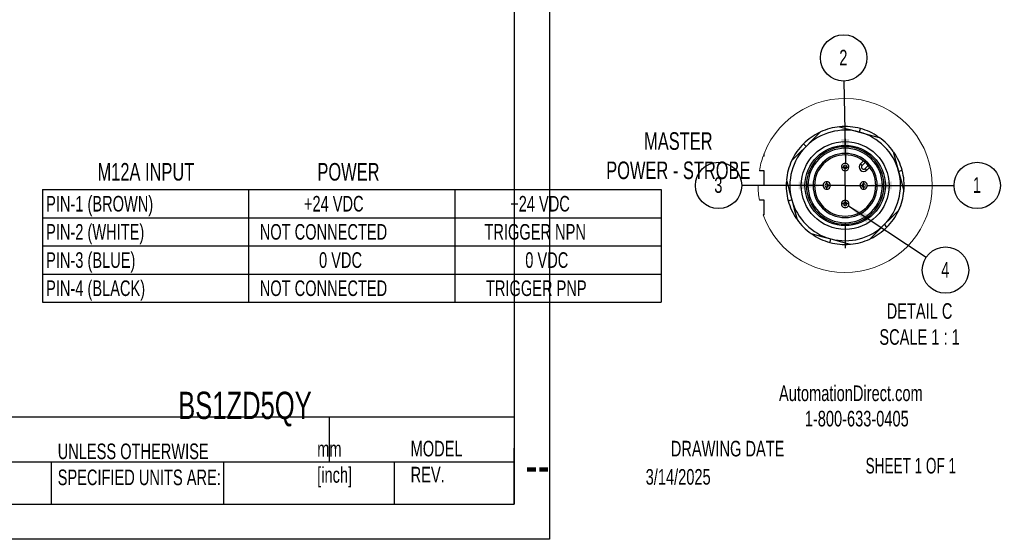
# Model space of a CAD drawing. Header units: millimetres. Extents: x 0 to 543, y 0 to 407.
# Tile 3 of 6: x 275 to 543, y 0 to 141. Entities that reach past the tile are written whole.
import ezdxf

# ---------------------------------------------------------------- set-up
doc = ezdxf.new("R2010")
doc.units = ezdxf.units.MM
doc.header["$LTSCALE"] = 2
doc.linetypes.add('CENTERX2', pattern=[20.32, 12.7, -2.54, 2.54, -2.54])
doc.layers.add('CENTER', color=40, linetype='CENTERX2')
doc.layers.add('DIMENSIONS', color=140, linetype='Continuous', lineweight=25)
doc.layers.add('TEXT', color=140, linetype='Continuous', lineweight=25)
doc.styles.add('SLDTEXTSTYLE0', font='TXT', dxfattribs={"width": 0.7})
doc.styles.add('SLDTEXTSTYLE1', font='TXT', dxfattribs={"width": 0.65})
doc.dimstyles.new('SLDDIMSTYLE4', dxfattribs={"dimtxt": 0.18, "dimasz": 6.604, "dimexe": 0, "dimexo": 0.0625, "dimgap": 0, "dimtad": 0, "dimtih": 1, "dimtoh": 1, "dimdec": 0, "dimrnd": 1e-09, "dimzin": 0, "dimdsep": 46, "dimtxsty": 'Standard', "dimsah": 1, "dimcen": 0.09, "dimadec": 0, "dimazin": 0, "dimtfac": 6.604, "dimtdec": 0, "dimtofl": 0, "dimtmove": 0, "dimatfit": 3, "dimfxl": 0, "dimfrac": 2, "dimtolj": 1, "dimtzin": 0, "dimarcsym": 0})

# ---------------------------------------------------------------- blocks, each defined once
blk = doc.blocks.new('SW_TABLEANNOTATION_0')
at = {"layer": 'DIMENSIONS', "color": 0}
for p, q in [((0, 0), (0, -7.64)), ((0, 0), (55.94, 0)), ((55.94, 0), (55.94, -7.64)), ((55.94, 0), (111.87, 0)), ((111.87, 0), (111.87, -7.64)), ((111.87, 0), (167.81, 0)), ((167.81, 0), (167.81, -7.64)), ((0, -7.64), (0, -15.29)), ((0, -7.64), (55.94, -7.64)), ((55.94, -7.64), (55.94, -15.29)), ((55.94, -7.64), (111.87, -7.64)), ((111.87, -7.64), (111.87, -15.29)), ((111.87, -7.64), (167.81, -7.64)), ((167.81, -7.64), (167.81, -15.29)), ((0, -15.29), (0, -22.93)), ((0, -15.29), (55.94, -15.29)), ((55.94, -15.29), (55.94, -22.93)), ((55.94, -15.29), (111.87, -15.29)), ((111.87, -15.29), (111.87, -22.93)), ((111.87, -15.29), (167.81, -15.29)), ((167.81, -15.29), (167.81, -22.93)), ((0, -22.93), (0, -30.58)), ((0, -22.93), (55.94, -22.93)), ((55.94, -22.93), (55.94, -30.58)), ((55.94, -22.93), (111.87, -22.93)), ((111.87, -22.93), (111.87, -30.58)), ((111.87, -22.93), (167.81, -22.93)), ((167.81, -22.93), (167.81, -30.58)), ((0, -30.58), (55.94, -30.58)), ((55.94, -30.58), (111.87, -30.58)), ((111.87, -30.58), (167.81, -30.58))]:
    blk.add_line(p, q, dxfattribs=at)
at = {"layer": 'DIMENSIONS', "color": 0, "attachment_point": 1, "style": 'SLDTEXTSTYLE0'}
for s, insert, char_height in [('PIN-1 (BROWN)', (1, -1.72), 4.2333), ('+24 VDC', (70.94, -1.72), 4.233), ('+24 VDC', (126.88, -1.72), 4.233), ('PIN-2 (WHITE)', (1, -9.36), 4.2333), ('NOT CONNECTED', (58.96, -9.36), 4.2333), ('TRIGGER NPN', (119.91, -9.36), 4.2333), ('PIN-3 (BLUE)', (1, -17.01), 4.2333), ('0 VDC', (75.04, -17.01), 4.233), ('0 VDC', (130.98, -17.01), 4.233), ('PIN-4 (BLACK)', (1, -24.65), 4.2333), ('NOT CONNECTED', (58.96, -24.65), 4.2333), ('TRIGGER PNP', (120.32, -24.65), 4.2333)]:
    blk.add_mtext(s, dxfattribs=dict(at, insert=insert, char_height=char_height))
blk = doc.blocks.new('SW_NOTE_0')
at = {"layer": 'DIMENSIONS', "color": 0}
blk.add_circle((6.29, 0), 6.29, dxfattribs=at)
at = {"layer": 'DIMENSIONS', "color": 0, "insert": (6.21, 2.2), "char_height": 4.23, "attachment_point": 2, "style": 'SLDTEXTSTYLE0'}
blk.add_mtext('1', dxfattribs=at)
blk = doc.blocks.new('SW_NOTE_0_1')
at = {"layer": 'DIMENSIONS', "color": 0}
blk.add_circle((5.24, -3.47), 6.29, dxfattribs=at)
at = {"layer": 'DIMENSIONS', "color": 0, "insert": (5.17, -1.27), "char_height": 4.23, "attachment_point": 2, "style": 'SLDTEXTSTYLE0'}
blk.add_mtext('4', dxfattribs=at)
blk = doc.blocks.new('SW_NOTE_0_2')
at = {"layer": 'DIMENSIONS', "color": 0}
blk.add_circle((-6.29, 0.01), 6.29, dxfattribs=at)
at = {"layer": 'DIMENSIONS', "color": 0, "insert": (-6.36, 2.21), "char_height": 4.23, "attachment_point": 2, "style": 'SLDTEXTSTYLE0'}
blk.add_mtext('3', dxfattribs=at)
blk = doc.blocks.new('SW_NOTE_0_3')
at = {"layer": 'DIMENSIONS', "color": 0}
blk.add_circle((-0.12, 6.29), 6.29, dxfattribs=at)
at = {"layer": 'DIMENSIONS', "color": 0, "insert": (-0.2, 8.49), "char_height": 4.23, "attachment_point": 2, "style": 'SLDTEXTSTYLE0'}
blk.add_mtext('2', dxfattribs=at)
blk = doc.blocks.new('SW_CENTERMARKSYMBOL_12')
at = {"layer": 'CENTER', "color": 0}
for p, q in [((0, 10.16), (0, 16.98)), ((0, 0), (0, 5.08)), ((-10.16, 0), (-16.98, 0)), ((0, 0), (-5.08, 0)), ((0, 0), (0, -5.08)), ((0, 0), (5.08, 0)), ((10.16, 0), (16.98, 0)), ((0, -10.16), (0, -16.98))]:
    blk.add_line(p, q, dxfattribs=at)

msp = doc.modelspace()

# ---------------------------------------------------------------- linework, layer by layer
at = {"color": 7, "linetype": 'Continuous'}
for p, q in [((419.1, 323.85), (419.1, 0)), ((419.1, 0), (0, 0))]:
    msp.add_line(p, q, dxfattribs=at)
for p, q in [((477.34, 104.01), (477.34, 104.62)), ((477.34, 104.01), (477.11, 104.01)), ((503.51, 101.88), (504.3, 102.67)), ((504.77, 102.29), (503.94, 101.45)), ((477.34, 100.01), (476.06, 100.01)), ((477.34, 96.01), (477.34, 100.01)), ((498.34, 101.01), (498.85, 101.01)), ((499.82, 101.01), (498.85, 101.01)), ((499.82, 101.01), (500.34, 101.01)), ((504.78, 100.61), (505.62, 101.44)), ((506, 100.97), (505.21, 100.18)), ((494.34, 96.49), (494.34, 97.01)), ((494.34, 96.49), (494.34, 95.52)), ((504.34, 97.01), (504.34, 96.49)), ((504.34, 95.52), (504.34, 96.49)), ((477.34, 96.01), (475.72, 96.01)), ((489.24, 96.01), (488.84, 96.01)), ((490.64, 96.01), (491.04, 96.01)), ((494.34, 95.01), (494.34, 95.52)), ((504.34, 95.52), (504.34, 95.01)), ((507.64, 96.01), (508.04, 96.01)), ((509.84, 96.01), (509.44, 96.01)), ((477.34, 92.01), (476.06, 92.01)), ((477.34, 88.01), (477.34, 92.01)), ((498.85, 91.01), (498.34, 91.01)), ((498.85, 91.01), (499.82, 91.01)), ((500.34, 91.01), (499.82, 91.01)), ((477.34, 88.01), (477.11, 88.01))]:
    msp.add_line(p, q)
at = {"flags": 128}
for points in [[(488.73, 106.62), (490.66, 108.54), (492.67, 110.55)], [(497.84, 111.94), (500.59, 111.2), (503.22, 110.5)], [(503.22, 110.5), (503.33, 110.9), (503.41, 111.21), (503.46, 111.4), (503.48, 111.46)], [(503.22, 110.5), (505.85, 109.79), (508.6, 109.06)], [(488.73, 106.62), (488.44, 106.91), (488.21, 107.13), (488.07, 107.27), (488.03, 107.32)], [(484.8, 102.68), (486.81, 104.69), (488.73, 106.62)], [(512.39, 105.27), (513.12, 102.52), (513.83, 99.89)], [(503.51, 101.88), (503.52, 101.87), (503.54, 101.85), (503.58, 101.81), (503.64, 101.75), (503.7, 101.69), (503.77, 101.62), (503.85, 101.54), (503.94, 101.45)], [(505.15, 100.13), (505.15, 100.14), (505.12, 100.16), (505.09, 100.21), (505.04, 100.26), (504.98, 100.33), (504.91, 100.41), (504.83, 100.49), (504.76, 100.58)], [(504.78, 100.61), (504.87, 100.52), (504.95, 100.44), (505.02, 100.37), (505.08, 100.31), (505.14, 100.25), (505.18, 100.21), (505.2, 100.19), (505.21, 100.18)], [(513.83, 99.89), (514.23, 100), (514.54, 100.08), (514.73, 100.13), (514.79, 100.15)], [(513.83, 99.89), (514.53, 97.26), (515.27, 94.51)], [(483.41, 97.51), (484.16, 94.69), (484.85, 92.13)], [(483.88, 91.87), (483.95, 91.89), (484.14, 91.94), (484.45, 92.02), (484.85, 92.13)], [(484.85, 92.13), (485.54, 89.56), (486.29, 86.75)], [(513.88, 89.34), (511.87, 87.33), (509.95, 85.4)], [(490.08, 82.96), (492.89, 82.21), (495.46, 81.52)], [(509.95, 85.4), (508.02, 83.48), (506.01, 81.47)], [(510.65, 84.7), (510.6, 84.74), (510.46, 84.89), (510.24, 85.11), (509.95, 85.4)], [(495.2, 80.55), (495.22, 80.62), (495.27, 80.81), (495.35, 81.12), (495.46, 81.52)], [(495.46, 81.52), (498.02, 80.83), (500.83, 80.08)]]:
    msp.add_lwpolyline(points, dxfattribs=at)
for radius in [11.9, 10.9]:
    msp.add_circle((499.34, 96.01), radius)
at = {"color": 7, "linetype": 'Continuous', "lineweight": 18}
for start, end in [(0, 158.6335), (160.2058, 170.2516), (180, 189.7484), (199.7942, 0)]:
    msp.add_arc((499.34, 96.01), 23.62, start, end, dxfattribs=at)
for centre, radius, start, end in [((499.34, 96.01), 16, 115.7479, 135), ((499.34, 96.01), 15, 75, 135), ((499.34, 96.01), 16, 105.0001, 114.636), ((499.34, 96.01), 16, 95.364, 105), ((499.34, 96.01), 16, 75.0002, 95.3639), ((499.34, 96.01), 15, 15, 75), ((499.34, 96.01), 16, 55.7479, 74.9999), ((499.34, 96.01), 16, 134.9999, 154.5135), ((499.34, 96.01), 16, 35.3642, 54.6358), ((499.34, 96.01), 15, 135, 195), ((499.34, 96.01), 10.5, 0, 180), ((499.34, 96.01), 10.1, 360, 180), ((499.34, 96.01), 8.7, 0, 180), ((499.34, 96.01), 8.3, 360, 180), ((499.34, 96.01), 16, 14.9999, 34.5135), ((499.34, 96.01), 16, 155.3642, 174.6358), ((499.34, 101.01), 1, 359.9999, 180.0001), ((499.34, 101.01), 0.485, 359.9994, 180.0006), ((504.36, 101.03), 1.2, 134.9999, 311.4314), ((499.34, 101.01), 1, 180.0003, 359.9997), ((499.34, 101.01), 0.485, 180.0003, 359.9997), ((504.36, 101.03), 0.6, 135, 311.431), ((504.36, 101.03), 0.606, 311.4478, 314.9829), ((504.36, 101.03), 1.2, 311.43, 315.0012), ((499.34, 96.01), 15, 315, 15), ((499.34, 96.01), 16, 354.6358, 15.0001), ((499.34, 96.01), 16, 175.7463, 195), ((494.34, 96.01), 1, 89.9999, 270.0001), ((494.34, 96.01), 0.485, 90.0002, 269.9998), ((494.34, 96.01), 1, 269.9999, 90.0001), ((494.34, 96.01), 0.485, 270.0002, 89.9998), ((504.34, 96.01), 1, 89.9999, 270.0001), ((504.34, 96.01), 0.485, 90.0002, 269.9998), ((504.34, 96.01), 1, 269.9999, 90.0001), ((504.34, 96.01), 0.485, 270.0002, 89.9998), ((499.34, 96.01), 10.5, 180, 360), ((499.34, 96.01), 10.1, 180, 0), ((499.34, 96.01), 8.7, 180, 0), ((499.34, 96.01), 8.3, 180, 0), ((499.34, 96.01), 16, 335.3642, 354.6358), ((499.34, 96.01), 16, 195, 214.5135), ((499.34, 96.01), 15, 195, 255), ((499.34, 91.01), 1, 359.9999, 180.0001), ((499.34, 91.01), 1, 179.9999, 0.0001), ((499.34, 91.01), 0.485, 0.0003, 179.9997), ((499.34, 91.01), 0.485, 180.0003, 359.9997), ((499.34, 96.01), 16, 315.0001, 334.5135), ((499.34, 96.01), 16, 215.364, 234.636), ((499.34, 96.01), 15, 255, 315), ((499.34, 96.01), 16, 295.7479, 315), ((499.34, 96.01), 16, 235.748, 254.9999), ((499.34, 96.01), 16, 254.9999, 274.5136), ((499.34, 96.01), 16, 275.3641, 294.6358)]:
    msp.add_arc(centre, radius, start, end)
at = {"layer": 'TEXT'}
for p, q in [((409.57, 314.32), (409.57, 9.52)), ((409.57, 33.19), (9.52, 33.19)), ((359.36, 33.19), (359.36, 20.95)), ((409.57, 9.52), (409.57, 24.77)), ((409.57, 20.95), (9.52, 20.95)), ((283.95, 20.95), (283.95, 9.52)), ((330.7, 20.95), (330.7, 9.52)), ((377.02, 20.95), (377.02, 9.52)), ((9.52, 9.52), (409.57, 9.52))]:
    msp.add_line(p, q, dxfattribs=at)

# ---------------------------------------------------------------- block references
at = {"layer": 'CENTER'}
msp.add_blockref('SW_CENTERMARKSYMBOL_12', (499.34, 96.01), dxfattribs=at)
at = {"layer": 'DIMENSIONS'}
for name, p in [('SW_NOTE_0_3', (499.05, 124.33)), ('SW_NOTE_0_2', (471.3, 96.03)), ('SW_NOTE_0', (528.86, 96.04)), ('SW_TABLEANNOTATION_0', (281.59, 94.9)), ('SW_NOTE_0_1', (521.31, 76.52))]:
    msp.add_blockref(name, p, dxfattribs=at)

# ---------------------------------------------------------------- texts
at = {"color": 179, "linetype": 'Continuous', "lineweight": 18, "char_height": 4.2333, "attachment_point": 1, "style": 'SLDTEXTSTYLE0'}
for s, insert in [('AutomationDirect.com', (481.39, 41.75)), ('1-800-633-0405', (488.38, 34.87))]:
    msp.add_mtext(s, dxfattribs=dict(at, insert=insert))
at = {"layer": 'DIMENSIONS', "attachment_point": 2, "style": 'SLDTEXTSTYLE0'}
for s, insert, char_height in [('MASTER^JPOWER - STROBE', (454.09, 110.45), 4.7625), ('M12A INPUT', (309.67, 102.1), 4.762), ('POWER', (364.61, 102.1), 4.762), ('DETAIL C^JSCALE 1 : 1', (519.52, 64.07), 4.2333)]:
    msp.add_mtext(s, dxfattribs=dict(at, insert=insert, char_height=char_height))
at = {"layer": 'TEXT'}
for s, insert, char_height, attachment_point, style in [('BS1ZD5QY', (318.42, 40.05), 7.408, 1, 'SLDTEXTSTYLE0'), ('MODEL ^JREV.', (381.47, 26.73), 4.2333, 1, 'SLDTEXTSTYLE0'), ('DRAWING DATE', (467.45, 26.73), 4.2333, 2, 'SLDTEXTSTYLE0'), ('UNLESS OTHERWISE ^JSPECIFIED UNITS ARE:', (285.74, 25.99), 4.2333, 1, 'SLDTEXTSTYLE0'), ('mm^J[inch]', (356.13, 26.66), 4.233, 1, 'SLDTEXTSTYLE0'), ('SHEET 1 OF 1', (504.88, 22.1), 4.2333, 1, 'SLDTEXTSTYLE1'), ('--', (412.6, 25.47), 10.583, 1, 'SLDTEXTSTYLE0'), ('3/14/2025', (445.23, 19.07), 4.233, 1, 'SLDTEXTSTYLE0')]:
    msp.add_mtext(s, dxfattribs=dict(at, insert=insert, char_height=char_height, attachment_point=attachment_point, style=style))

# ---------------------------------------------------------------- leaders
at = {"layer": 'DIMENSIONS'}
for points in [[(499.48, 102), (499.05, 124.33)], [(493.34, 96), (471.3, 96.03)], [(505.34, 96.04), (528.86, 96.04)], [(500.2, 90.5), (521.31, 76.52)]]:
    msp.add_leader(points, dimstyle='SLDDIMSTYLE4', dxfattribs=at)

doc.saveas('drawing.dxf')
